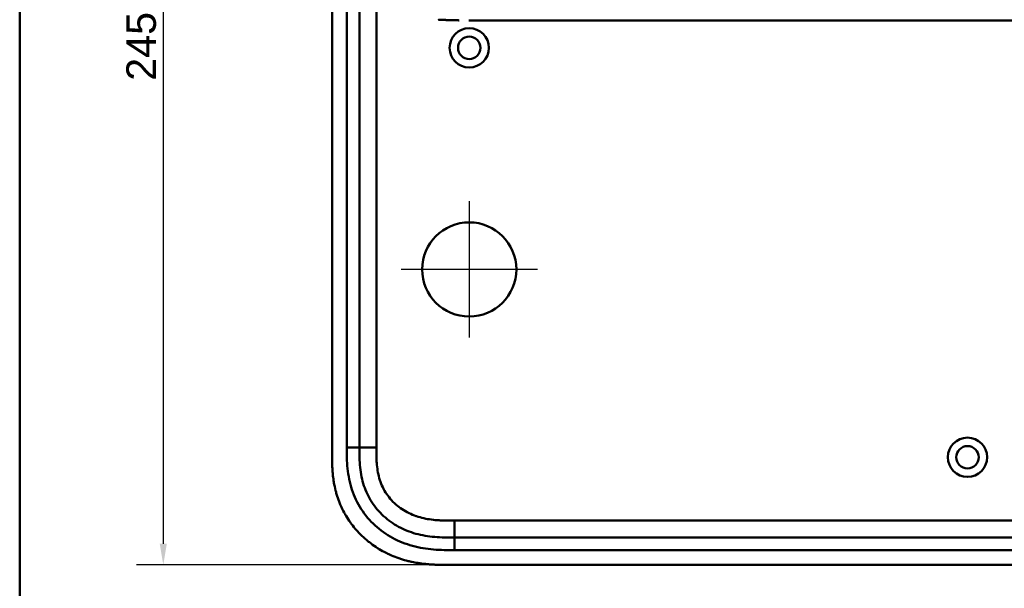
# Model space of a CAD drawing. Header units: millimetres. Extents: x 20 to 833, y 20 to 574.
# Tile 2 of 12: x 20 to 253, y 267 to 402. Entities that reach past the tile are written whole.
import ezdxf

# ---------------------------------------------------------------- set-up
doc = ezdxf.new("R2010")
doc.units = ezdxf.units.MM
doc.header["$LTSCALE"] = 2
for name, color, linetype, lineweight in [('Bemaßungen(DIN)', 7, 'Continuous', 25), ('Mittelpunktmarkierung(DIN)', 7, 'Continuous', 25), ('Sichtbare Kanten(DIN)', 7, 'Continuous', 50), ('Sichtbare tangentiale Kanten(DIN)', 7, 'Continuous', 50), ('Skizziergeometrie(DIN)', 7, 'Continuous', 50)]:
    doc.layers.add(name, color=color, linetype=linetype, lineweight=lineweight)
doc.styles.add('STANDARD-DIN~0', font='arial.ttf')
doc.dimstyles.new('CAD-LAN', dxfattribs={"dimscale": 2, "dimtxt": 3.5, "dimasz": 2.5, "dimexe": 3.175, "dimexo": 0, "dimgap": 0.8, "dimtad": 1, "dimrnd": 1e-08, "dimtxsty": 'STANDARD-DIN~0', "dimcen": 0.09, "dimdle": 10, "dimclrd": 250, "dimclre": 250, "dimclrt": 250, "dimadec": 0, "dimazin": 2, "dimtfac": 1, "dimtmove": 0, "dimatfit": 3, "dimfxl": 1, "dimtolj": 1, "dimtzin": 0, "dimlwd": 25, "dimlwe": 25, "dimarcsym": 0})

# ---------------------------------------------------------------- blocks, each defined once
blk = doc.blocks.new('Ränder Standardrahmen')
at = {"layer": 'Skizziergeometrie(DIN)', "flags": 128}
blk.add_lwpolyline([(10, 10), (10, 287), (410, 287), (410, 10), (10, 10)], dxfattribs=at)
blk = doc.blocks.new('*D10')
at = {"layer": 'Bemaßungen(DIN)', "color": 250, "linetype": 'Continuous', "lineweight": 25, "true_color": 0x3f3f3f, "transparency": 16777216}
for p, q in [((122.01, 517.44), (47.66, 517.44)), ((54.01, 512.44), (54.01, 277.44)), ((122.01, 272.44), (47.66, 272.44))]:
    blk.add_line(p, q, dxfattribs=at)
at = {"layer": 'Bemaßungen(DIN)', "color": 250, "linetype": 'Continuous', "true_color": 0x3f3f3f, "transparency": 16777216}
for points in [[(53.17, 512.44), (54.84, 512.44), (54.01, 517.44)], [(53.17, 277.44), (54.84, 277.44), (54.01, 272.44)]]:
    blk.add_solid(points, dxfattribs=at)
at = {"layer": 'Defpoints', "color": 0, "linetype": 'Continuous', "transparency": 16777216}
for p in [(122.01, 517.44), (54.01, 272.44), (122.01, 272.44)]:
    blk.add_point(p, dxfattribs=at)
at = {"layer": 'Bemaßungen(DIN)', "color": 250, "linetype": 'Continuous', "lineweight": 25, "true_color": 0x3f3f3f, "transparency": 16777216, "insert": (45.26, 387.12), "char_height": 7, "attachment_point": 1, "rotation": 90, "style": 'STANDARD-DIN~0'}
blk.add_mtext('\\A1;245', dxfattribs=at)

msp = doc.modelspace()

# ---------------------------------------------------------------- linework, layer by layer
at = {"layer": 'Mittelpunktmarkierung(DIN)', "linetype": 'Continuous'}
for p, q in [((126.4685, 358.5926), (126.4685, 326.2926)), ((142.6185, 342.4426), (110.3185, 342.4426))]:
    msp.add_line(p, q, dxfattribs=at)
at = {"layer": 'Sichtbare Kanten(DIN)'}
for p, q in [((93.9685, 490.6582), (93.9685, 299.227)), ((100.4685, 489.6583), (100.4685, 300.2269)), ((126.3316, 401.4392), (253.183, 401.4392)), ((123.0068, 278.9426), (267.9302, 278.9426)), ((122.0072, 272.4426), (280.9298, 272.4426))]:
    msp.add_line(p, q, dxfattribs=at)
for centre, radius in [((126.4685, 394.9426), 4.65), ((126.4685, 394.9426), 2.65), ((126.4685, 342.4426), 11.15), ((244.4685, 297.9426), 4.65), ((244.4685, 297.9426), 2.65)]:
    msp.add_circle(centre, radius, dxfattribs=at)
for points, degree, knots in [([(119.2026, 401.6057), (119.2026, 401.6057), (119.2214, 401.6048), (119.4119, 401.596), (119.7779, 401.5795), (120.3324, 401.5541), (121.0872, 401.5255), (121.8932, 401.4966), (122.5675, 401.4786), (123.059, 401.4667), (123.3748, 401.4608), (123.5161, 401.4583), (123.5701, 401.4574)], 5, [0.000000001, 0.000000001, 0.000000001, 0.000000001, 0.000000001, 0.000000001, 0.000022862, 0.009691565, 0.098256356, 0.186821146, 0.275385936, 0.363950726, 0.408233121, 0.435668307, 0.435668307, 0.435668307, 0.435668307, 0.435668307, 0.435668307]), ([(124.1004, 401.4494), (124.1004, 401.4494), (124.1004, 401.4494), (124.1003, 401.4494), (124.1002, 401.4494), (124.1, 401.4494), (124.0998, 401.4494), (124.0991, 401.4494), (124.0986, 401.4494), (124.093, 401.4495), (124.0879, 401.4496), (124.076, 401.4497), (124.0691, 401.4498), (124.0441, 401.4501), (124.0258, 401.4504), (123.9104, 401.452), (123.8132, 401.4535), (123.6837, 401.4555), (123.6513, 401.4561), (123.6081, 401.4568), (123.5973, 401.457), (123.5829, 401.4572), (123.5793, 401.4573), (123.5745, 401.4574), (123.5733, 401.4574), (123.5717, 401.4574), (123.5713, 401.4574), (123.5708, 401.4574), (123.5706, 401.4574), (123.5704, 401.4574), (123.5701, 401.4574), (123.5701, 401.4574)], 3, [0, 0, 0, 0, 0.0000100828, 0.0000100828, 0.0000303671, 0.0000303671, 0.0000844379, 0.0000844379, 0.0002286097, 0.0002286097, 0.0017663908, 0.0017663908, 0.0038167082, 0.0038167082, 0.0092842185, 0.0092842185, 0.0384448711, 0.0384448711, 0.0481649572, 0.0481649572, 0.0514050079, 0.0514050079, 0.0524850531, 0.0524850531, 0.0528450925, 0.0528450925, 0.05296512, 0.05296512, 0.0530051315, 0.0530051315, 0.0530433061, 0.0530433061, 0.0530433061, 0.0530433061]), ([(279.8109, 401.4392), (279.4251, 401.4392), (279.0583, 401.4392), (278.254, 401.4392), (277.8347, 401.4392), (276.5697, 401.4392), (275.681, 401.4392), (272.8081, 401.4392), (270.7276, 401.4392), (265.5805, 401.4392), (262.4717, 401.4392), (257.3103, 401.4392), (255.2465, 401.4392), (253.183, 401.4392)], 3, [0, 0, 0, 0, 0.15341729, 0.15341729, 0.30477176, 0.30477176, 0.5966116, 0.5966116, 1.22499546, 1.22499546, 2.15453416, 2.15453416, 2.77360416, 2.77360416, 2.77360416, 2.77360416]), ([(93.9685, 299.227), (93.9685, 298.9285), (93.9687, 298.3297), (93.9742, 297.5764), (93.987, 296.8196), (94.0043, 296.2114), (94.0384, 295.4482), (94.0763, 294.8365), (94.1517, 293.9178), (94.2533, 292.9983), (94.4646, 291.62), (94.7192, 290.4032), (95.1265, 288.9003), (95.5266, 287.7168), (96.1183, 286.273), (96.6641, 285.1485), (97.4348, 283.7902), (98.1191, 282.745), (99.0534, 281.4957), (99.8617, 280.5443), (100.9423, 279.4208), (101.8599, 278.5765), (103.0671, 277.5929), (104.0784, 276.8648), (105.3934, 276.0317), (106.4828, 275.4287), (107.8842, 274.7557), (109.0342, 274.2822), (110.5015, 273.773), (111.6944, 273.4321), (113.0514, 273.1194), (113.9629, 272.9491), (114.8777, 272.8081), (115.4881, 272.7284), (116.2515, 272.6449), (116.8622, 272.5905), (117.6251, 272.5364), (118.2349, 272.5036), (119.1475, 272.4683), (120.3586, 272.4434), (121.4097, 272.4421), (122.0072, 272.4426)], 3, [0.000009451, 0.000009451, 0.000009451, 0.000009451, 0.020842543, 0.041675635, 0.052092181, 0.072925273, 0.083341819, 0.104174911, 0.114591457, 0.145841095, 0.166674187, 0.208340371, 0.229173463, 0.270839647, 0.291672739, 0.333338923, 0.354172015, 0.395838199, 0.416671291, 0.458337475, 0.479170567, 0.520836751, 0.541669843, 0.583336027, 0.604169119, 0.645835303, 0.666668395, 0.708334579, 0.729167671, 0.770833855, 0.791666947, 0.822916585, 0.833333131, 0.854166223, 0.864582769, 0.885415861, 0.895832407, 0.916665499, 0.927082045, 0.958331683, 0.999997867, 0.999997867, 0.999997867, 0.999997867]), ([(100.4685, 300.2269), (100.4685, 299.4271), (100.4701, 297.8433), (100.6006, 295.5371), (100.9302, 293.3197), (101.6778, 290.491), (103.2368, 287.2125), (106.0672, 283.8699), (109.6512, 281.3272), (113.0854, 279.9649), (116.0029, 279.3275), (118.2682, 279.0509), (120.6053, 278.9439), (122.2014, 278.9426), (123.0068, 278.9426)], 3, [41.22752277, 41.22752277, 41.22752277, 41.22752277, 41.47102552, 41.71452679, 41.95802807, 42.20152934, 42.68853188, 43.17553442, 43.66253697, 44.14953951, 44.39304078, 44.63654205, 44.88004333, 45.12354543, 45.12354543, 45.12354543, 45.12354543])]:
    msp.add_open_spline(points, degree=degree, knots=knots, dxfattribs=at)
at = {"layer": 'Sichtbare tangentiale Kanten(DIN)'}
for p, q in [((97.4685, 300.2269), (97.4685, 489.6583)), ((104.4685, 489.6582), (104.4685, 300.227)), ((100.4685, 300.2269), (97.4685, 300.2269)), ((104.4685, 300.227), (100.4685, 300.227)), ((123.0066, 282.9426), (267.9303, 282.9426)), ((123.0066, 278.9426), (123.0066, 282.9426)), ((123.0069, 278.9426), (123.0069, 275.9426)), ((267.9302, 275.9426), (123.0069, 275.9426))]:
    msp.add_line(p, q, dxfattribs=at)
for points, knots in [([(123.0069, 275.9426), (122.2013, 275.9426), (120.5544, 275.9435), (118.0307, 276.0574), (115.5085, 276.3642), (112.1918, 277.0868), (108.2132, 278.661), (104.0219, 281.6323), (100.6889, 285.5647), (98.8509, 289.4335), (97.984, 292.7232), (97.6104, 295.2465), (97.4694, 297.7802), (97.4685, 299.4271), (97.4685, 300.2269)], [41.22752247, 41.22752247, 41.22752247, 41.22752247, 41.47102517, 41.71452645, 41.95802772, 42.20152899, 42.68853153, 43.17553408, 43.66253662, 44.14953916, 44.39304044, 44.63654171, 44.88004298, 45.12354604, 45.12354604, 45.12354604, 45.12354604]), ([(104.4685, 300.227), (104.4685, 299.9917), (104.4685, 299.7563), (104.469, 299.521), (104.4693, 299.3772), (104.4702, 299.2335), (104.4712, 299.0898), (104.4717, 299.0179), (104.4723, 298.946), (104.473, 298.8742), (104.4744, 298.7304), (104.4765, 298.5867), (104.479, 298.443), (104.4804, 298.3668), (104.4819, 298.2906), (104.4836, 298.2144), (104.4853, 298.1383), (104.4873, 298.0621), (104.4894, 297.9859), (104.4937, 297.8336), (104.4988, 297.6813), (104.5052, 297.5234), (104.5178, 297.2151), (104.5338, 296.9209), (104.556, 296.6163), (104.5566, 296.6088), (104.5571, 296.6013), (104.5577, 296.5938), (104.6031, 295.977), (104.6693, 295.3879), (104.7657, 294.7988), (104.7671, 294.79), (104.7686, 294.7811), (104.7701, 294.7722), (104.8689, 294.1741), (104.9995, 293.5829), (105.1631, 293.0129), (105.166, 293.0028), (105.1691, 292.9923), (105.1721, 292.9818)], [0, 0, 0, 0, 0.07060207, 0.07060207, 0.07060207, 0.113734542, 0.113734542, 0.113734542, 0.135300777, 0.135300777, 0.135300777, 0.178433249, 0.178433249, 0.178433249, 0.201293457, 0.201293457, 0.201293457, 0.224153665, 0.224153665, 0.224153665, 0.269874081, 0.269874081, 0.269874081, 0.359119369, 0.359119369, 0.359119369, 0.361314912, 0.361314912, 0.361314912, 0.541668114, 0.541668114, 0.541668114, 0.544386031, 0.544386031, 0.544386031, 0.727510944, 0.727510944, 0.727510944, 0.730752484, 0.730752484, 0.730752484, 0.730752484]), ([(105.1721, 292.9818), (105.3429, 292.3919), (105.55, 291.8197), (105.7926, 291.2702), (106.0419, 290.7057), (106.3353, 290.1518), (106.6644, 289.627), (106.9955, 289.0991), (107.3686, 288.5909), (107.7729, 288.1163), (108.1781, 287.6406), (108.6222, 287.1897), (109.0916, 286.7757), (109.5596, 286.363), (110.0584, 285.9816), (110.5792, 285.6366), (111.099, 285.2921), (111.6436, 284.9818), (112.2028, 284.7091), (112.7618, 284.4365), (113.3426, 284.198), (113.9292, 283.9967), (113.9326, 283.9956), (113.936, 283.9944), (113.9394, 283.9932), (114.519, 283.7949), (115.1153, 283.6289), (115.7145, 283.4948), (115.7199, 283.4936), (115.7252, 283.4924), (115.7306, 283.4912), (116.3202, 283.3598), (116.9124, 283.2588), (117.5126, 283.1814), (117.5218, 283.1802), (117.5311, 283.179), (117.5403, 283.1779), (118.1334, 283.1021), (118.7213, 283.0503), (119.3386, 283.0142), (119.3461, 283.0138), (119.3535, 283.0134), (119.3609, 283.013), (119.6663, 282.9953), (119.9606, 282.9826), (120.2619, 282.9727), (120.5717, 282.9625), (120.8803, 282.9558), (121.188, 282.9513), (121.7965, 282.9425), (122.4018, 282.9425), (123.0066, 282.9426)], [0, 0, 0, 0, 0.18184713, 0.18184713, 0.18184713, 0.36871216, 0.36871216, 0.36871216, 0.55668992, 0.55668992, 0.55668992, 0.74510035, 0.74510035, 0.74510035, 0.93289923, 0.93289923, 0.93289923, 1.12037082, 1.12037082, 1.12037082, 1.30777922, 1.30777922, 1.30777922, 1.30886381, 1.30886381, 1.30886381, 1.49398985, 1.49398985, 1.49398985, 1.49563975, 1.49563975, 1.49563975, 1.6777905, 1.6777905, 1.6777905, 1.68060017, 1.68060017, 1.68060017, 1.86066366, 1.86066366, 1.86066366, 1.86282618, 1.86282618, 1.86282618, 1.95208532, 1.95208532, 1.95208532, 2.04386842, 2.04386842, 2.04386842, 2.22537476, 2.22537476, 2.22537476, 2.22537476])]:
    msp.add_open_spline(points, degree=3, knots=knots, dxfattribs=at)

# ---------------------------------------------------------------- block references
at = {"xscale": 2, "yscale": 2, "zscale": 2}
msp.add_blockref('Ränder Standardrahmen', (0, 0), dxfattribs=at)

# ---------------------------------------------------------------- dimensions: what is measured, and where the dimension line sits
at = {"layer": 'Bemaßungen(DIN)', "color": 250, "linetype": 'Continuous', "lineweight": 25, "true_color": 0x3f3f3f}
dim = msp.add_linear_dim(base=(54.0072, 272.4426), p1=(122.0072, 517.4426), p2=(122.0072, 272.4426), angle=270, dimstyle='CAD-LAN', override={"dimgap": 0.8, "dimdec": 2, "dimtol": 0, "dimlim": 0, "dimtp": 0, "dimtm": 0, "dimtdec": 2, "dimtofl": 0, "dimatfit": 1}, dxfattribs=at)
dim.commit()
dim.dimension.update_dxf_attribs({"geometry": '*D10', "text_midpoint": (54.0072, 394.9426), "dimtype": 160})

doc.saveas('drawing.dxf')
